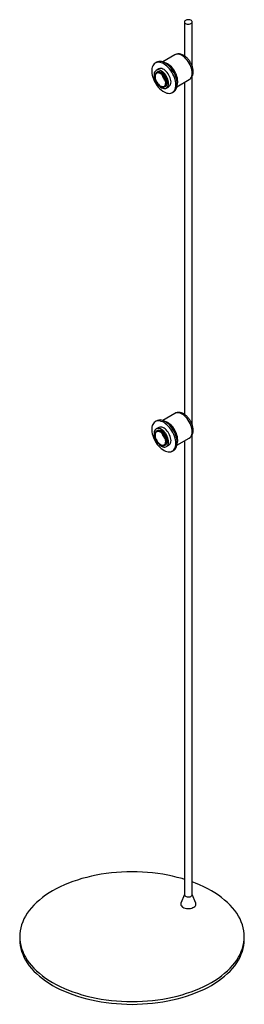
# Paper-space layout '_Isométrica' of a CAD drawing. Header units: millimetres. Extents: x -165 to 165, y -95 to 1351.
import ezdxf

# ---------------------------------------------------------------- set-up
doc = ezdxf.new("R2010")
doc.units = ezdxf.units.MM

psp = doc.layouts.new('_Isométrica')

# ---------------------------------------------------------------- linework, layer by layer
at = {"color": 7, "linetype": 'Continuous', "lineweight": 25}
for p, q in [((77, 1347.7), (77, 1297.9)), ((88.5, 1282.5), (88.5, 1347.7)), ((36.3, 1288.5), (34.2, 1287.3)), ((63, 1299.3), (45.1, 1289)), ((39.2, 1278.6), (35.6, 1276.6)), ((36.2, 1272.8), (36, 1272.7)), ((36.3, 1273.5), (36.2, 1273.4)), ((37, 1273.9), (36.9, 1273.8)), ((37.4, 1274.1), (37.3, 1274)), ((66.1, 1252.6), (84, 1263)), ((77, 1258.9), (77, 771.2)), ((88.5, 755.8), (88.5, 1267.9)), ((48.5, 1252.8), (48.6, 1252.9)), ((50.6, 1250.6), (54.2, 1252.6)), ((59.2, 1244), (61.3, 1245.2)), ((63, 772.7), (45.1, 762.3)), ((36.3, 761.8), (34.2, 760.6)), ((39.2, 752), (35.6, 749.9)), ((36.2, 746.1), (36, 746.1)), ((36.3, 746.8), (36.2, 746.8)), ((37, 747.2), (36.9, 747.2)), ((37.4, 747.4), (37.3, 747.3)), ((88.5, 65.7), (88.5, 741.2)), ((48.5, 726.2), (48.6, 726.2)), ((50.6, 723.9), (54.2, 726)), ((66.1, 725.9), (84, 736.3)), ((77, 732.2), (77, 65.7)), ((59.2, 717.3), (61.3, 718.5)), ((77, 66.1), (71.8, 53.3)), ((93.7, 53.3), (88.5, 66.1)), ((-165, 4.1), (-165, 0)), ((165, 0), (165, 4.1))]:
    psp.add_line(p, q, dxfattribs=at)
at = {"color": 7, "linetype": 'Continuous', "lineweight": 25, "flags": 128}
for points in [[(78.7, 1345.4), (79.8, 1344.8), (81.1, 1344.5), (82.6, 1344.4), (84, 1344.5), (85.3, 1344.7), (86.5, 1345.2), (87.5, 1345.8), (88.1, 1346.6), (88.4, 1347.4), (88.4, 1348.2), (88, 1349), (87.3, 1349.7), (86.2, 1350.3), (85, 1350.7), (83.6, 1351), (82.2, 1351), (80.8, 1350.8), (79.5, 1350.4), (78.4, 1349.9), (77.6, 1349.2), (77.1, 1348.4), (77, 1347.6), (77.2, 1346.8), (77.8, 1346), (78.7, 1345.4)], [(64.3, 1255.4), (64.2, 1257.9), (63.9, 1260.5), (63.2, 1263.2), (62.4, 1265.9), (61.3, 1268.6), (60.1, 1271.2), (58.6, 1273.8), (57, 1276.3), (55.2, 1278.6), (53.3, 1280.7), (51.3, 1282.6), (49.3, 1284.3), (47.2, 1285.7), (45.1, 1286.9), (43, 1287.7), (41, 1288.2), (39.1, 1288.5), (37.2, 1288.3), (35.5, 1287.9), (34, 1287.2), (32.6, 1286.1), (31.4, 1284.8), (30.5, 1283.2), (29.8, 1281.4), (29.3, 1279.3), (29, 1277), (29, 1274.6), (29.3, 1272.1), (29.8, 1269.4), (30.5, 1266.7), (31.4, 1264), (32.6, 1261.4), (34, 1258.7), (35.5, 1256.2), (37.2, 1253.8), (39.1, 1251.6), (41, 1249.6), (43, 1247.8), (45.1, 1246.2), (47.2, 1244.9), (49.3, 1243.9), (51.3, 1243.3), (53.3, 1242.9), (55.2, 1242.8), (57, 1243.1), (58.6, 1243.7), (60.1, 1244.6), (61.3, 1245.8), (62.4, 1247.2), (63.2, 1249), (63.9, 1250.9), (64.2, 1253.1), (64.3, 1255.4)], [(66.5, 1256.7), (66.3, 1259.1), (66, 1261.7), (65.4, 1264.4), (64.5, 1267.1), (63.5, 1269.8), (62.2, 1272.5), (60.7, 1275), (59.1, 1277.5), (57.3, 1279.8), (55.4, 1281.9), (53.4, 1283.9), (51.4, 1285.5), (49.3, 1287), (47.2, 1288.1), (45.1, 1288.9), (43.1, 1289.5), (41.2, 1289.7), (39.4, 1289.6), (37.7, 1289.1), (36.3, 1288.5)], [(67.2, 1260.3), (67, 1262.6), (66.7, 1265.1), (66, 1267.5), (65.2, 1270), (64.1, 1272.5), (62.8, 1275), (61.4, 1277.3), (59.8, 1279.5), (58, 1281.5), (56.2, 1283.2), (54.3, 1284.8), (52.3, 1286), (50.4, 1287), (48.5, 1287.7), (47.7, 1287.9)], [(53.7, 1257.5), (53.6, 1259.4), (53.2, 1261.5), (52.6, 1263.5), (51.8, 1265.6), (50.8, 1267.7), (49.6, 1269.6), (48.2, 1271.4), (46.7, 1273.1), (45.2, 1274.5), (43.5, 1275.6), (41.9, 1276.5), (40.3, 1277), (38.8, 1277.3), (37.4, 1277.2), (36.1, 1276.8), (35, 1276.1), (34, 1275.1), (33.3, 1273.9), (32.8, 1272.3), (32.6, 1270.6), (32.6, 1268.8), (32.8, 1266.8), (33.3, 1264.7), (34, 1262.6), (35, 1260.5), (36.1, 1258.5), (37.4, 1256.6), (38.8, 1254.9), (40.3, 1253.4), (41.9, 1252.1), (43.5, 1251.1), (45.2, 1250.4), (46.7, 1250), (48.2, 1249.9), (49.6, 1250.1), (50.8, 1250.7), (51.8, 1251.5), (52.6, 1252.7), (53.2, 1254.1), (53.6, 1255.7), (53.7, 1257.5)], [(49.5, 1258.3), (49.4, 1260), (49, 1261.7), (48.4, 1263.5), (47.6, 1265.3), (46.6, 1267), (45.4, 1268.6), (44.1, 1269.9), (42.8, 1271.1), (41.4, 1272), (40, 1272.5), (38.7, 1272.8), (37.4, 1272.7), (36.3, 1272.4), (35.4, 1271.7), (34.7, 1270.7), (34.2, 1269.5), (34, 1268.1), (34, 1266.4), (34.2, 1264.7), (34.7, 1262.9), (35.4, 1261.1), (36.3, 1259.4), (37.4, 1257.8), (38.7, 1256.3), (40, 1255), (41.4, 1254), (42.8, 1253.3), (44.1, 1252.8), (45.4, 1252.7), (46.6, 1253), (47.6, 1253.5), (48.4, 1254.3), (49, 1255.4), (49.4, 1256.8), (49.5, 1258.3)], [(48.6, 1252.9), (49.6, 1253.5), (50.5, 1254.5), (51.1, 1255.6), (51.5, 1257.1), (51.6, 1258.7), (51.5, 1260.5), (51.1, 1262.3), (50.5, 1264.2), (49.6, 1266.1), (48.6, 1268), (47.4, 1269.6), (46, 1271.1), (44.6, 1272.4), (43.1, 1273.4), (41.7, 1274.1), (40.2, 1274.5), (38.9, 1274.5), (37.7, 1274.2), (37.4, 1274.1)], [(57.3, 1259.5), (57.2, 1261.5), (56.8, 1263.5), (56.2, 1265.6), (55.3, 1267.7), (54.3, 1269.7), (53.1, 1271.7), (51.7, 1273.5), (50.3, 1275.1), (48.7, 1276.5), (47.1, 1277.6), (45.5, 1278.5), (43.9, 1279.1), (42.3, 1279.3), (40.9, 1279.2), (39.6, 1278.9), (39.2, 1278.6)], [(54.2, 1252.6), (54.3, 1252.7), (55.3, 1253.6), (56.2, 1254.7), (56.8, 1256.1), (57.2, 1257.7), (57.3, 1259.5)], [(61.3, 1245.2), (62.2, 1245.8), (63.5, 1247), (64.5, 1248.5), (65.4, 1250.2), (66, 1252.1), (66.3, 1254.3), (66.5, 1256.7)], [(64.3, 728.8), (64.2, 731.2), (63.9, 733.8), (63.2, 736.5), (62.4, 739.2), (61.3, 741.9), (60.1, 744.6), (58.6, 747.1), (57, 749.6), (55.2, 751.9), (53.3, 754), (51.3, 756), (49.3, 757.6), (47.2, 759.1), (45.1, 760.2), (43, 761), (41, 761.6), (39.1, 761.8), (37.2, 761.7), (35.5, 761.2), (34, 760.5), (32.6, 759.5), (31.4, 758.1), (30.5, 756.5), (29.8, 754.7), (29.3, 752.6), (29, 750.4), (29, 747.9), (29.3, 745.4), (29.8, 742.8), (30.5, 740.1), (31.4, 737.4), (32.6, 734.7), (34, 732.1), (35.5, 729.5), (37.2, 727.2), (39.1, 724.9), (41, 722.9), (43, 721.1), (45.1, 719.5), (47.2, 718.3), (49.3, 717.3), (51.3, 716.6), (53.3, 716.2), (55.2, 716.2), (57, 716.4), (58.6, 717), (60.1, 717.9), (61.3, 719.1), (62.4, 720.6), (63.2, 722.3), (63.9, 724.3), (64.2, 726.4), (64.3, 728.8)], [(66.5, 730), (66.3, 732.5), (66, 735.1), (65.4, 737.7), (64.5, 740.4), (63.5, 743.1), (62.2, 745.8), (60.7, 748.4), (59.1, 750.8), (57.3, 753.1), (55.4, 755.3), (53.4, 757.2), (51.4, 758.9), (49.3, 760.3), (47.2, 761.4), (45.1, 762.3), (43.1, 762.8), (41.2, 763), (39.4, 762.9), (37.7, 762.5), (36.3, 761.8)], [(57.3, 732.8), (57.2, 734.8), (56.8, 736.8), (56.2, 738.9), (55.3, 741), (54.3, 743), (53.1, 745), (51.7, 746.8), (50.3, 748.4), (48.7, 749.8), (47.1, 751), (45.5, 751.8), (43.9, 752.4), (42.3, 752.6), (40.9, 752.6), (39.6, 752.2), (39.2, 752)], [(67.2, 733.7), (67, 736), (66.7, 738.4), (66, 740.9), (65.2, 743.4), (64.1, 745.9), (62.8, 748.3), (61.4, 750.6), (59.8, 752.8), (58, 754.8), (56.2, 756.6), (54.3, 758.1), (52.3, 759.4), (50.4, 760.4), (48.5, 761), (47.7, 761.2)], [(53.7, 730.8), (53.6, 732.7), (53.2, 734.8), (52.6, 736.9), (51.8, 739), (50.8, 741), (49.6, 743), (48.2, 744.8), (46.7, 746.4), (45.2, 747.8), (43.5, 748.9), (41.9, 749.8), (40.3, 750.4), (38.8, 750.6), (37.4, 750.5), (36.1, 750.1), (35, 749.4), (34, 748.4), (33.3, 747.2), (32.8, 745.7), (32.6, 744), (32.6, 742.1), (32.8, 740.1), (33.3, 738), (34, 735.9), (35, 733.9), (36.1, 731.9), (37.4, 730), (38.8, 728.3), (40.3, 726.7), (41.9, 725.5), (43.5, 724.5), (45.2, 723.7), (46.7, 723.3), (48.2, 723.2), (49.6, 723.5), (50.8, 724), (51.8, 724.9), (52.6, 726), (53.2, 727.4), (53.6, 729), (53.7, 730.8)], [(49.5, 731.6), (49.4, 733.3), (49, 735.1), (48.4, 736.9), (47.6, 738.6), (46.6, 740.3), (45.4, 741.9), (44.1, 743.3), (42.8, 744.4), (41.4, 745.3), (40, 745.9), (38.7, 746.1), (37.4, 746.1), (36.3, 745.7), (35.4, 745), (34.7, 744.1), (34.2, 742.8), (34, 741.4), (34, 739.8), (34.2, 738), (34.7, 736.3), (35.4, 734.5), (36.3, 732.7), (37.4, 731.1), (38.7, 729.6), (40, 728.4), (41.4, 727.3), (42.8, 726.6), (44.1, 726.2), (45.4, 726.1), (46.6, 726.3), (47.6, 726.8), (48.4, 727.6), (49, 728.7), (49.4, 730.1), (49.5, 731.6)], [(48.6, 726.3), (49.6, 726.9), (50.5, 727.8), (51.1, 729), (51.5, 730.4), (51.6, 732), (51.5, 733.8), (51.1, 735.7), (50.5, 737.6), (49.6, 739.5), (48.6, 741.3), (47.4, 743), (46, 744.5), (44.6, 745.7), (43.1, 746.7), (41.7, 747.4), (40.2, 747.8), (38.9, 747.9), (37.7, 747.6), (37.4, 747.5)], [(54.2, 726), (54.3, 726.1), (55.3, 726.9), (56.2, 728), (56.8, 729.4), (57.2, 731), (57.3, 732.8)], [(61.3, 718.5), (62.2, 719.1), (63.5, 720.3), (64.5, 721.8), (65.4, 723.5), (66, 725.5), (66.3, 727.6), (66.5, 730)], [(77, 88.3), (73.5, 89.3), (66.6, 91.2), (59.6, 92.9), (52.4, 94.4), (45.2, 95.7), (37.8, 96.8), (30.3, 97.7), (22.8, 98.4), (15.2, 98.9), (7.6, 99.2), (0, 99.3), (-7.6, 99.2), (-15.2, 98.9), (-22.8, 98.4), (-30.3, 97.7), (-37.8, 96.8), (-45.2, 95.7), (-52.4, 94.4), (-59.6, 92.9), (-66.6, 91.2), (-73.5, 89.3), (-80.3, 87.3), (-86.9, 85.1), (-93.2, 82.7), (-99.4, 80.1), (-105.4, 77.4), (-111.2, 74.5), (-116.7, 71.4), (-121.9, 68.3), (-126.9, 64.9), (-131.7, 61.5), (-136.1, 57.9), (-140.3, 54.2), (-144.1, 50.4), (-147.7, 46.5), (-150.9, 42.6), (-153.9, 38.5), (-156.4, 34.4), (-158.7, 30.1), (-160.6, 25.9), (-162.2, 21.6), (-163.4, 17.2), (-164.3, 12.9), (-164.8, 8.5), (-165, 4.1), (-164.8, -0.3), (-164.3, -4.7), (-163.4, -9.1), (-162.2, -13.4), (-160.6, -17.7), (-158.7, -22), (-156.4, -26.2), (-153.9, -30.3), (-150.9, -34.4), (-147.7, -38.4), (-144.1, -42.3), (-140.3, -46.1), (-136.1, -49.7), (-131.7, -53.3), (-126.9, -56.8), (-121.9, -60.1), (-116.7, -63.3)], [(-116.7, -63.3), (-111.2, -66.3), (-105.4, -69.2), (-99.4, -71.9), (-93.2, -74.5), (-86.9, -76.9), (-80.3, -79.1), (-73.5, -81.2), (-66.6, -83.1), (-59.6, -84.7), (-52.4, -86.2), (-45.2, -87.5), (-37.8, -88.6), (-30.3, -89.5), (-22.8, -90.3), (-15.2, -90.8), (-7.6, -91.1), (0, -91.2), (7.6, -91.1), (15.2, -90.8), (22.8, -90.3), (30.3, -89.5), (37.8, -88.6), (45.2, -87.5), (52.4, -86.2), (59.6, -84.7), (66.6, -83.1), (73.5, -81.2), (80.3, -79.1), (86.9, -76.9), (93.2, -74.5), (99.4, -71.9), (105.4, -69.2), (111.2, -66.3), (116.7, -63.3), (121.9, -60.1), (126.9, -56.8), (131.7, -53.3), (136.1, -49.7), (140.3, -46.1), (144.1, -42.3), (147.7, -38.4), (150.9, -34.4), (153.9, -30.3), (156.4, -26.2), (158.7, -22), (160.6, -17.7), (162.2, -13.4), (163.4, -9.1), (164.3, -4.7), (164.8, -0.3), (165, 4.1), (164.8, 8.5), (164.3, 12.9), (163.4, 17.2), (162.2, 21.6), (160.6, 25.9), (158.7, 30.1), (156.4, 34.4), (153.9, 38.5), (150.9, 42.6), (147.7, 46.5), (144.1, 50.4), (140.3, 54.2), (136.1, 57.9), (131.7, 61.5), (126.9, 64.9), (121.9, 68.3), (116.7, 71.4), (111.2, 74.5), (105.4, 77.4), (99.4, 80.1), (93.2, 82.7), (88.5, 84.5)], [(78.7, 63.4), (79.8, 62.9), (81.1, 62.5), (82.6, 62.4), (84, 62.5), (85.3, 62.8), (86.5, 63.2), (87.5, 63.9), (88.1, 64.6), (88.4, 65.4), (88.5, 65.7)], [(71.8, 53.3), (71.6, 52.6), (71.5, 51.4), (71.8, 50.3), (72.5, 49.2), (73.5, 48.1), (74.8, 47.3)], [(74.8, 47.3), (76.3, 46.5), (78.1, 45.9), (80, 45.5), (82, 45.4), (84, 45.4), (86, 45.6), (87.8, 46.1), (89.5, 46.7), (91, 47.5), (92.3, 48.4), (93.2, 49.4), (93.8, 50.5), (94, 51.7), (93.8, 52.9), (93.7, 53.3)], [(-116.7, -67.4), (-111.2, -70.4), (-105.4, -73.3), (-99.4, -76), (-93.2, -78.6), (-86.9, -81), (-80.3, -83.2), (-73.5, -85.3), (-66.6, -87.1), (-59.6, -88.8), (-52.4, -90.3), (-45.2, -91.6), (-37.8, -92.7), (-30.3, -93.6), (-22.8, -94.3), (-15.2, -94.8), (-7.6, -95.2), (0, -95.3), (7.6, -95.2), (15.2, -94.8), (22.8, -94.3), (30.3, -93.6), (37.8, -92.7), (45.2, -91.6), (52.4, -90.3), (59.6, -88.8), (66.6, -87.1), (73.5, -85.3), (80.3, -83.2), (86.9, -81), (93.2, -78.6), (99.4, -76), (105.4, -73.3), (111.2, -70.4), (116.7, -67.4), (121.9, -64.2), (126.9, -60.9), (131.7, -57.4), (136.1, -53.8), (140.3, -50.1), (144.1, -46.4), (147.7, -42.5), (150.9, -38.5), (153.9, -34.4), (156.4, -30.3), (158.7, -26.1), (160.6, -21.8), (162.2, -17.5), (163.4, -13.2), (164.3, -8.8), (164.8, -4.4), (165, 0)], [(-165, 0), (-164.8, -4.4), (-164.3, -8.8), (-163.4, -13.2), (-162.2, -17.5), (-160.6, -21.8), (-158.7, -26.1), (-156.4, -30.3), (-153.9, -34.4), (-150.9, -38.5), (-147.7, -42.5), (-144.1, -46.4), (-140.3, -50.1), (-136.1, -53.8), (-131.7, -57.4), (-126.9, -60.9), (-121.9, -64.2), (-116.7, -67.4)]]:
    psp.add_lwpolyline(points, dxfattribs=at)
at = {"color": 8, "linetype": 'Continuous', "lineweight": 25, "flags": 128}
for points in [[(88.4, 1272.6), (88.3, 1274.9), (87.9, 1277.3), (87.3, 1279.8), (86.4, 1282.3), (85.3, 1284.8), (84, 1287.2), (82.6, 1289.5), (81, 1291.7), (79.2, 1293.7), (77.4, 1295.5), (75.5, 1297), (73.5, 1298.3), (71.6, 1299.3), (69.7, 1299.9), (67.9, 1300.3), (66.1, 1300.3), (64.5, 1300), (63, 1299.3)], [(84, 1263), (84, 1263), (85.3, 1263.9), (86.4, 1265.1), (87.3, 1266.7), (87.9, 1268.4), (88.3, 1270.4), (88.4, 1272.6)], [(88.4, 745.9), (88.3, 748.2), (87.9, 750.6), (87.3, 753.1), (86.4, 755.6), (85.3, 758.1), (84, 760.5), (82.6, 762.9), (81, 765), (79.2, 767), (77.4, 768.8), (75.5, 770.4), (73.5, 771.6), (71.6, 772.6), (69.7, 773.3), (67.9, 773.6), (66.1, 773.6), (64.5, 773.3), (63, 772.7)], [(84, 736.3), (84, 736.3), (85.3, 737.2), (86.4, 738.5), (87.3, 740), (87.9, 741.8), (88.3, 743.7), (88.4, 745.9)]]:
    psp.add_lwpolyline(points, dxfattribs=at)
at = {"color": 7, "linetype": 'Continuous', "lineweight": 25}
for centre, radius, start, end in [((61.8, 1274.4), 18.2, 194.6738, 225.3209), ((32.9, 1257.3), 17.3, 1.9565, 31.1437), ((52.2, 1260.1), 15, 341.8957, 0.976), ((61.8, 747.7), 18.2, 194.6738, 225.3209), ((32.9, 730.6), 17.3, 1.9565, 31.1437), ((52.2, 733.4), 15, 341.8957, 0.976), ((79.8, 65.9), 2.76, 184.2066, 247.1136)]:
    psp.add_arc(centre, radius, start, end, dxfattribs=at)
for points, knots in [([(89.9, 1274.6), (89.8, 1275), (89.8, 1276.2), (89.6, 1278.3), (89.1, 1280.7), (88.3, 1283.1), (87.4, 1285.4), (86.2, 1287.7), (84.9, 1289.9), (83.4, 1292), (81.7, 1294), (79.9, 1295.7), (78.1, 1297.3), (76.1, 1298.6), (74, 1299.6), (71.9, 1300.3), (70, 1300.7), (68.1, 1300.8), (66.3, 1300.6), (64.6, 1300.1), (63.6, 1299.6), (63.1, 1299.3)], [0, 0, 0, 0, 0.03112, 0.08723, 0.143199, 0.198978, 0.254534, 0.30994, 0.365318, 0.420794, 0.476484, 0.532538, 0.589092, 0.646224, 0.703859, 0.761434, 0.811975, 0.860716, 0.907915, 0.958675, 1, 1, 1, 1]), ([(47.7, 1266.2), (47.5, 1266.7), (47.2, 1267.1), (46.7, 1267.9), (46.4, 1268.2), (45.8, 1269), (45.5, 1269.3), (44.9, 1270), (44.5, 1270.3), (43.6, 1271.2), (42.9, 1271.7), (41.9, 1272.3), (41.5, 1272.5), (40.9, 1272.8), (40.5, 1273), (39.9, 1273.2), (39.5, 1273.3), (38.9, 1273.4), (38.6, 1273.4), (37.7, 1273.4), (37.1, 1273.3), (36.1, 1272.9), (35.6, 1272.6), (35, 1272), (34.8, 1271.8), (34.5, 1271.3), (34.4, 1271), (34.2, 1270.7)], [0, 0, 0, 0, 0.0625, 0.0625, 0.125, 0.125, 0.1875, 0.1875, 0.25, 0.25, 0.375, 0.375, 0.4375, 0.4375, 0.5, 0.5, 0.5625, 0.5625, 0.625, 0.625, 0.75, 0.75, 0.875, 0.875, 0.9375, 0.9375, 1, 1, 1, 1]), ([(48.2, 1252.7), (48.3, 1252.8), (49, 1253), (49.9, 1254), (50.8, 1255.8), (51, 1258.2), (50.7, 1260.9), (49.8, 1263.8), (48.4, 1266.6), (46.6, 1269.2), (44.5, 1271.4), (42.2, 1273), (40, 1273.9), (37.9, 1274.1), (36.1, 1273.5), (34.9, 1272.5), (34.5, 1271.6), (34.4, 1271.3)], [0, 0, 0, 0, 0.014846, 0.087522, 0.161459, 0.234135, 0.30681, 0.380748, 0.453423, 0.526099, 0.600036, 0.672712, 0.745388, 0.819325, 0.892001, 0.964676, 1, 1, 1, 1]), ([(48.6, 1252.9), (48.6, 1252.9), (49.2, 1253.1), (50, 1254.1), (50.8, 1255.9), (51.1, 1258.3), (50.8, 1261), (49.9, 1263.9), (48.5, 1266.7), (46.7, 1269.3), (44.6, 1271.4), (42.3, 1273), (40.1, 1274), (38, 1274.2), (36.8, 1273.7), (36.3, 1273.5)], [0, 0, 0, 0, 0.000026, 0.08288, 0.167172, 0.250026, 0.33288, 0.417172, 0.500026, 0.58288, 0.667172, 0.750026, 0.83288, 0.917172, 1, 1, 1, 1]), ([(48.9, 1253.1), (49, 1253.2), (49.7, 1253.4), (50.6, 1254.4), (51.5, 1256.2), (51.7, 1258.6), (51.4, 1261.4), (50.5, 1264.2), (49.1, 1267), (47.3, 1269.6), (45.2, 1271.8), (43, 1273.4), (40.7, 1274.3), (38.6, 1274.5), (37.2, 1274.2), (36.7, 1273.7), (36.6, 1273.6)], [0, 0, 0, 0, 0.016382, 0.096572, 0.178156, 0.258346, 0.338537, 0.42012, 0.500311, 0.580502, 0.662085, 0.742276, 0.822467, 0.90405, 0.984241, 1, 1, 1, 1]), ([(51.5, 1256.8), (51.6, 1257.4), (51.8, 1258.8), (51.5, 1261.4), (50.6, 1264.3), (49.2, 1267.1), (47.4, 1269.7), (45.3, 1271.8), (43, 1273.5), (40.8, 1274.4), (38.7, 1274.6), (37.5, 1274.1), (37, 1273.9)], [0, 0, 0, 0, 0.085238, 0.186297, 0.289111, 0.390169, 0.491228, 0.594042, 0.6951, 0.796159, 0.898973, 1, 1, 1, 1]), ([(50.3, 1258.1), (50.3, 1258.2), (50.4, 1259), (50.1, 1260.9), (49.3, 1263.7), (47.9, 1266.4), (46.2, 1268.8), (44.2, 1270.9), (42.3, 1272.3), (41.1, 1272.7), (40.7, 1272.9)], [0, 0, 0, 0, 0.019774, 0.16701, 0.316802, 0.464038, 0.611274, 0.761067, 0.908302, 1, 1, 1, 1]), ([(84, 1263), (84.4, 1263.2), (85.3, 1263.7), (86.5, 1264.9), (87.6, 1266.3), (88.5, 1267.9), (89.2, 1269.7), (89.7, 1271.7), (89.8, 1273.4), (89.8, 1274.4), (89.9, 1274.6)], [0, 0, 0, 0, 0.100052, 0.234695, 0.36945, 0.506535, 0.647782, 0.794274, 0.945909, 1, 1, 1, 1]), ([(34.2, 1270.7), (34, 1270.2), (33.9, 1269.7), (33.7, 1268.6), (33.6, 1268.1), (33.6, 1266.8), (33.7, 1266.2), (33.9, 1264.9), (34, 1264.2), (34.4, 1262.8), (34.7, 1262.1), (35.3, 1260.8), (35.6, 1260.1), (36.7, 1258.2), (37.6, 1257), (38.6, 1255.9)], [0, 0, 0, 0, 0.125, 0.125, 0.25, 0.25, 0.375, 0.375, 0.5, 0.5, 0.625, 0.625, 0.75, 0.75, 1, 1, 1, 1]), ([(47.9, 1252.5), (47.9, 1252.5), (48.5, 1252.7), (49.3, 1253.7), (50.1, 1255.5), (50.4, 1257.9), (50.1, 1260.6), (49.2, 1263.5), (48.2, 1265.3), (47.7, 1266.2)], [0, 0, 0, 0, 0.000051, 0.16575, 0.334327, 0.500026, 0.665725, 0.834301, 1, 1, 1, 1]), ([(37.3, 1257.5), (37.4, 1257.3), (38.1, 1256.2), (39.7, 1254.6), (41.9, 1253), (44.1, 1252), (46.1, 1251.8), (47.9, 1252.3), (49.2, 1253.6), (50.1, 1255.4), (50.2, 1257.1), (50.2, 1257.9)], [0, 0, 0, 0, 0.027507, 0.15038, 0.271155, 0.39193, 0.514802, 0.635577, 0.756353, 0.879225, 1, 1, 1, 1]), ([(38.6, 1255.9), (38.9, 1255.6), (39.3, 1255.3), (39.9, 1254.7), (40.2, 1254.4), (40.9, 1253.9), (41.2, 1253.6), (41.9, 1253.2), (42.3, 1253), (43.3, 1252.5), (43.9, 1252.3), (44.9, 1252.1), (45.2, 1252.1), (45.8, 1252.1), (46.1, 1252.1), (46.7, 1252.2), (47, 1252.3), (47.5, 1252.5), (47.7, 1252.6), (48.2, 1252.9), (48.4, 1253.1), (48.8, 1253.5), (49, 1253.7), (49.5, 1254.5), (49.7, 1255.1), (50, 1256), (50.1, 1256.4), (50.2, 1257.1), (50.2, 1257.5), (50.2, 1257.9)], [0, 0, 0, 0, 0.0625, 0.0625, 0.125, 0.125, 0.1875, 0.1875, 0.25, 0.25, 0.375, 0.375, 0.4375, 0.4375, 0.5, 0.5, 0.5625, 0.5625, 0.625, 0.625, 0.6875, 0.6875, 0.75, 0.75, 0.875, 0.875, 0.9375, 0.9375, 1, 1, 1, 1]), ([(89.9, 747.9), (89.8, 748.4), (89.8, 749.6), (89.6, 751.6), (89.1, 754), (88.3, 756.4), (87.4, 758.8), (86.2, 761.1), (84.9, 763.3), (83.4, 765.4), (81.7, 767.3), (79.9, 769.1), (78.1, 770.6), (76.1, 771.9), (74, 773), (71.9, 773.7), (70, 774), (68.1, 774.1), (66.3, 773.9), (64.6, 773.5), (63.6, 772.9), (63.1, 772.7)], [0, 0, 0, 0, 0.03112, 0.08723, 0.143199, 0.198978, 0.254534, 0.30994, 0.365318, 0.420794, 0.476484, 0.532538, 0.589092, 0.646224, 0.703859, 0.761434, 0.811975, 0.860716, 0.907915, 0.958675, 1, 1, 1, 1]), ([(34.2, 744), (34, 743.6), (33.9, 743.1), (33.7, 742), (33.6, 741.4), (33.6, 740.2), (33.7, 739.5), (33.9, 738.2), (34, 737.5), (34.4, 736.2), (34.7, 735.5), (35.3, 734.1), (35.6, 733.4), (36.7, 731.5), (37.6, 730.3), (38.6, 729.3)], [0, 0, 0, 0, 0.125, 0.125, 0.25, 0.25, 0.375, 0.375, 0.5, 0.5, 0.625, 0.625, 0.75, 0.75, 1, 1, 1, 1]), ([(47.7, 739.6), (47.5, 740), (47.2, 740.4), (46.7, 741.2), (46.4, 741.6), (45.8, 742.3), (45.5, 742.6), (44.9, 743.3), (44.5, 743.6), (43.6, 744.5), (42.9, 745), (41.9, 745.6), (41.5, 745.8), (40.9, 746.2), (40.5, 746.3), (39.9, 746.5), (39.5, 746.6), (38.9, 746.7), (38.6, 746.7), (37.7, 746.8), (37.1, 746.7), (36.1, 746.2), (35.6, 745.9), (35, 745.3), (34.8, 745.1), (34.5, 744.6), (34.4, 744.3), (34.2, 744)], [0, 0, 0, 0, 0.0625, 0.0625, 0.125, 0.125, 0.1875, 0.1875, 0.25, 0.25, 0.375, 0.375, 0.4375, 0.4375, 0.5, 0.5, 0.5625, 0.5625, 0.625, 0.625, 0.75, 0.75, 0.875, 0.875, 0.9375, 0.9375, 1, 1, 1, 1]), ([(48.2, 726.1), (48.3, 726.1), (49, 726.3), (49.9, 727.3), (50.8, 729.2), (51, 731.6), (50.7, 734.3), (49.8, 737.1), (48.4, 740), (46.6, 742.6), (44.5, 744.7), (42.2, 746.3), (40, 747.3), (37.9, 747.4), (36.1, 746.9), (34.9, 745.9), (34.5, 744.9), (34.4, 744.6)], [0, 0, 0, 0, 0.014846, 0.087522, 0.161459, 0.234135, 0.30681, 0.380748, 0.453423, 0.526099, 0.600036, 0.672712, 0.745388, 0.819325, 0.892001, 0.964676, 1, 1, 1, 1]), ([(48.6, 726.2), (48.6, 726.2), (49.2, 726.4), (50, 727.4), (50.8, 729.2), (51.1, 731.6), (50.8, 734.3), (49.9, 737.2), (48.5, 740), (46.7, 742.6), (44.6, 744.8), (42.3, 746.4), (40.1, 747.3), (38, 747.5), (36.8, 747), (36.3, 746.8)], [0, 0, 0, 0, 0.000026, 0.08288, 0.167172, 0.250026, 0.33288, 0.417172, 0.500026, 0.58288, 0.667172, 0.750026, 0.83288, 0.917172, 1, 1, 1, 1]), ([(48.9, 726.5), (49, 726.5), (49.7, 726.7), (50.6, 727.8), (51.5, 729.6), (51.7, 732), (51.4, 734.7), (50.5, 737.6), (49.1, 740.4), (47.3, 743), (45.2, 745.1), (43, 746.7), (40.7, 747.7), (38.6, 747.8), (37.2, 747.5), (36.7, 747), (36.6, 746.9)], [0, 0, 0, 0, 0.016382, 0.096572, 0.178156, 0.258346, 0.338537, 0.42012, 0.500311, 0.580502, 0.662085, 0.742276, 0.822467, 0.90405, 0.984241, 1, 1, 1, 1]), ([(51.5, 730.1), (51.6, 730.7), (51.8, 732.1), (51.5, 734.7), (50.6, 737.6), (49.2, 740.4), (47.4, 743), (45.3, 745.2), (43, 746.8), (40.8, 747.7), (38.7, 747.9), (37.5, 747.5), (37, 747.2)], [0, 0, 0, 0, 0.085238, 0.186297, 0.289111, 0.390169, 0.491228, 0.594042, 0.6951, 0.796159, 0.898973, 1, 1, 1, 1]), ([(50.3, 731.4), (50.3, 731.5), (50.4, 732.3), (50.1, 734.3), (49.3, 737), (47.9, 739.7), (46.2, 742.2), (44.2, 744.2), (42.3, 745.6), (41.1, 746), (40.7, 746.2)], [0, 0, 0, 0, 0.019774, 0.16701, 0.316802, 0.464038, 0.611274, 0.761067, 0.908302, 1, 1, 1, 1]), ([(47.9, 725.8), (47.9, 725.8), (48.5, 726), (49.3, 727), (50.1, 728.8), (50.4, 731.2), (50.1, 733.9), (49.2, 736.8), (48.2, 738.7), (47.7, 739.6)], [0, 0, 0, 0, 0.000051, 0.16575, 0.334327, 0.500026, 0.665725, 0.834301, 1, 1, 1, 1]), ([(84, 736.3), (84.4, 736.5), (85.3, 737.1), (86.5, 738.2), (87.6, 739.6), (88.5, 741.2), (89.2, 743), (89.7, 745), (89.8, 746.7), (89.8, 747.7), (89.9, 747.9)], [0, 0, 0, 0, 0.100052, 0.234695, 0.36945, 0.506535, 0.647782, 0.794274, 0.945909, 1, 1, 1, 1]), ([(37.3, 730.8), (37.4, 730.6), (38.1, 729.5), (39.7, 728), (41.9, 726.3), (44.1, 725.3), (46.1, 725.1), (47.9, 725.6), (49.2, 726.9), (50.1, 728.8), (50.2, 730.4), (50.2, 731.2)], [0, 0, 0, 0, 0.027507, 0.15038, 0.271155, 0.39193, 0.514802, 0.635577, 0.756353, 0.879225, 1, 1, 1, 1]), ([(38.6, 729.3), (38.9, 728.9), (39.3, 728.6), (39.9, 728), (40.2, 727.7), (40.9, 727.2), (41.2, 727), (41.9, 726.5), (42.3, 726.3), (43.3, 725.9), (43.9, 725.6), (44.9, 725.5), (45.2, 725.4), (45.8, 725.4), (46.1, 725.4), (46.7, 725.5), (47, 725.6), (47.5, 725.8), (47.7, 726), (48.2, 726.3), (48.4, 726.4), (48.8, 726.8), (49, 727.1), (49.5, 727.8), (49.7, 728.4), (50, 729.4), (50.1, 729.7), (50.2, 730.4), (50.2, 730.8), (50.2, 731.2)], [0, 0, 0, 0, 0.0625, 0.0625, 0.125, 0.125, 0.1875, 0.1875, 0.25, 0.25, 0.375, 0.375, 0.4375, 0.4375, 0.5, 0.5, 0.5625, 0.5625, 0.625, 0.625, 0.6875, 0.6875, 0.75, 0.75, 0.875, 0.875, 0.9375, 0.9375, 1, 1, 1, 1])]:
    psp.add_open_spline(points, degree=3, knots=knots, dxfattribs=at)

doc.saveas('drawing.dxf')
